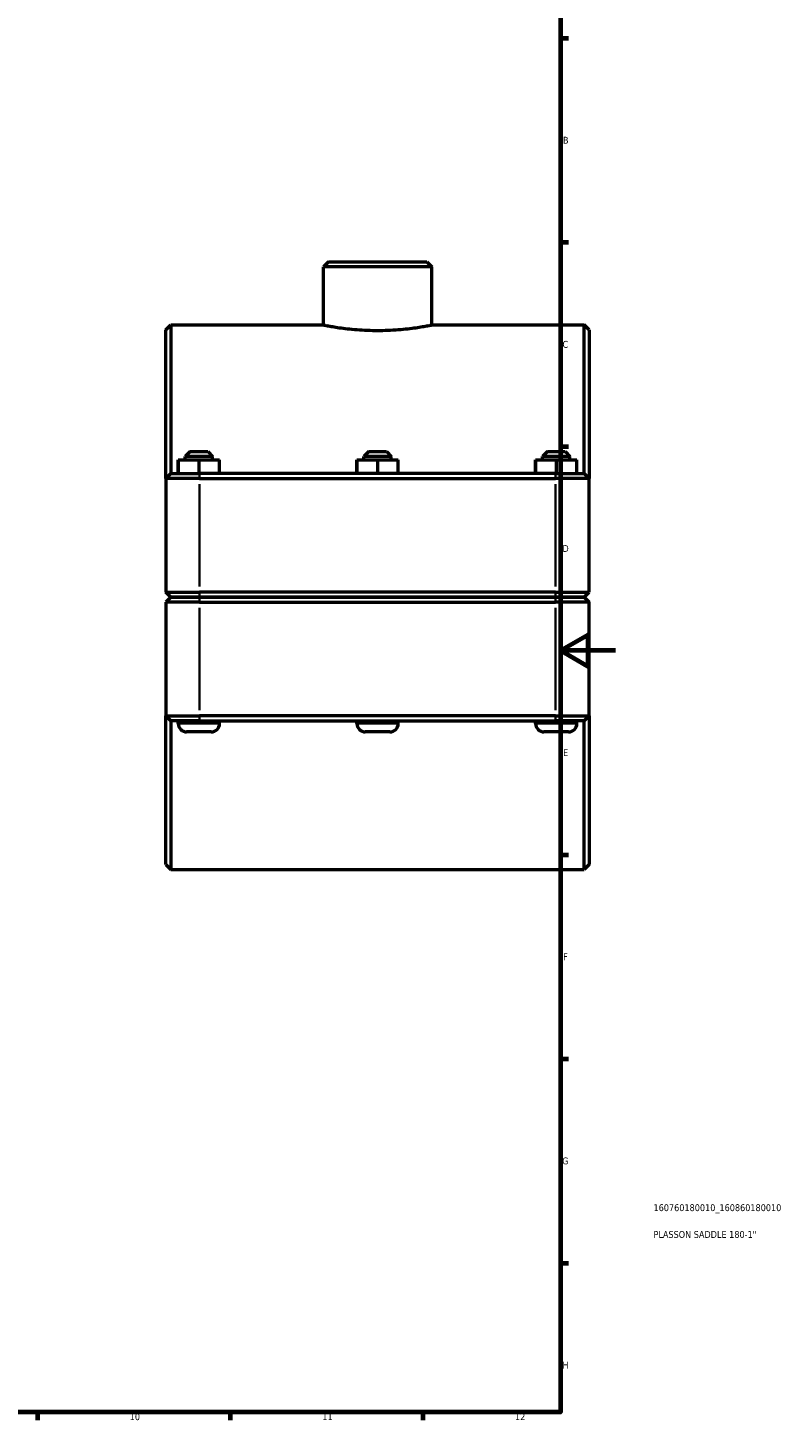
# Model space of a CAD drawing. Header units: millimetres. Extents: x 0 to 1134, y -44 to 1091.
# Tile 4 of 8: x 627 to 902, y 17 to 523. Entities that reach past the tile are written whole.
import ezdxf

# ---------------------------------------------------------------- set-up
doc = ezdxf.new("R2010")
doc.units = ezdxf.units.MM
for name, color, linetype, lineweight in [('Border (ISO)', 7, 'Continuous', 70), ('Title (ISO)', 7, 'Continuous', 50), ('Visible (ISO)', 7, 'Continuous', 50), ('Visible Narrow (ISO)', 7, 'Continuous', 35)]:
    doc.layers.add(name, color=color, linetype=linetype, lineweight=lineweight)
doc.styles.add('Note Text (ISO)', font='tahoma.ttf')

# ---------------------------------------------------------------- blocks, each defined once
blk = doc.blocks.new('Borders Default Border')
at = {"layer": 'Border (ISO)'}
for p, q in [((821, 519.75), (823.9, 519.75)), ((821, 445.5), (823.9, 445.5)), ((821, 371.25), (823.9, 371.25)), ((821, 222.75), (823.9, 222.75)), ((821, 148.5), (823.9, 148.5)), ((821, 74.25), (823.9, 74.25)), ((630.75, 20), (630.75, 17.1)), ((700.83, 20), (700.83, 17.1)), ((770.92, 20), (770.92, 17.1))]:
    blk.add_line(p, q, dxfattribs=at)
at = {"layer": 'Border (ISO)', "flags": 128}
for points in [[(20, 20), (20, 574), (821, 574), (821, 20), (20, 20)], [(841, 297), (821, 297), (831, 302.77), (831, 291.23), (821, 297)]]:
    blk.add_lwpolyline(points, dxfattribs=at)
at = {"layer": 'Border (ISO)', "color": 232, "true_color": 0xca0064, "char_height": 2.5, "attachment_point": 7, "style": 'Note Text (ISO)'}
for s, insert in [('B', (821.89, 481.37)), ('C', (821.73, 407.08)), ('D', (821.73, 332.88)), ('E', (821.94, 258.63)), ('F', (822, 184.38)), ('G', (821.61, 110.08)), ('H', (821.74, 35.88)), ('10', (664.29, 17.05)), ('11', (734.37, 17.1)), ('12', (804.46, 17.1))]:
    blk.add_mtext(s, dxfattribs=dict(at, insert=insert))
blk = doc.blocks.new('Title Blocks ISO')
at = {"layer": 'Title (ISO)', "color": 232, "true_color": 0xca0064, "style": 'Note Text (ISO)'}
for tag, p in [('PART_NUMBER_001', (33.84, 73.13)), ('DESCRIPTION_001', (33.84, 63.39))]:
    blk.add_attdef(tag, p, '', height=2.5, dxfattribs=at)

msp = doc.modelspace()

# ---------------------------------------------------------------- linework, layer by layer
at = {"layer": 'Visible (ISO)'}
for p, q in [((736.5746, 438.4274), (734.7746, 436.6274)), ((734.7746, 415.4274), (734.7746, 436.6274)), ((774.1529, 436.6274), (734.7746, 436.6274)), ((736.5746, 438.4274), (772.3529, 438.4274)), ((772.3529, 438.4274), (774.1529, 436.6274)), ((774.1529, 415.4274), (774.1529, 436.6274)), ((677.4637, 413.6274), (679.2637, 415.4274)), ((679.2637, 415.4274), (679.2637, 361.4274)), ((679.2637, 415.4274), (734.7746, 415.4274)), ((774.1529, 415.4274), (829.6637, 415.4274)), ((829.6637, 361.4274), (829.6637, 415.4274)), ((831.4637, 413.6274), (829.6637, 415.4274)), ((677.4637, 359.6274), (677.4637, 413.6274)), ((831.4637, 413.6274), (831.4637, 359.6274)), ((681.9407, 366.4274), (681.9871, 366.4274)), ((681.9407, 361.4274), (681.9407, 366.4274)), ((681.9871, 366.4274), (689.5101, 366.4274)), ((681.9871, 361.4274), (681.9871, 366.4274)), ((686.2637, 369.4274), (684.4637, 367.6274)), ((694.4637, 367.6274), (684.4637, 367.6274)), ((684.4637, 366.4274), (684.4637, 367.6274)), ((686.2637, 369.4274), (692.6637, 369.4274)), ((689.5101, 366.4274), (696.9868, 366.4274)), ((689.5101, 361.4274), (689.5101, 366.4274)), ((692.6637, 369.4274), (694.4637, 367.6274)), ((694.4637, 366.4274), (694.4637, 367.6274)), ((696.9868, 361.4274), (696.9868, 366.4274)), ((746.9407, 366.4274), (746.9871, 366.4274)), ((746.9407, 361.4274), (746.9407, 366.4274)), ((746.9871, 366.4274), (754.5101, 366.4274)), ((746.9871, 361.4274), (746.9871, 366.4274)), ((751.2637, 369.4274), (749.4637, 367.6274)), ((759.4637, 367.6274), (749.4637, 367.6274)), ((749.4637, 366.4274), (749.4637, 367.6274)), ((751.2637, 369.4274), (757.6637, 369.4274)), ((754.5101, 366.4274), (761.9868, 366.4274)), ((754.5101, 361.4274), (754.5101, 366.4274)), ((757.6637, 369.4274), (759.4637, 367.6274)), ((759.4637, 366.4274), (759.4637, 367.6274)), ((761.9868, 361.4274), (761.9868, 366.4274)), ((811.9407, 366.4274), (811.9871, 366.4274)), ((811.9407, 361.4274), (811.9407, 366.4274)), ((811.9871, 366.4274), (819.5101, 366.4274)), ((811.9871, 361.4274), (811.9871, 366.4274)), ((816.2637, 369.4274), (814.4637, 367.6274)), ((824.4637, 367.6274), (814.4637, 367.6274)), ((814.4637, 366.4274), (814.4637, 367.6274)), ((816.2637, 369.4274), (822.6637, 369.4274)), ((819.5101, 366.4274), (826.9868, 366.4274)), ((819.5101, 361.4274), (819.5101, 366.4274)), ((822.6637, 369.4274), (824.4637, 367.6274)), ((824.4637, 366.4274), (824.4637, 367.6274)), ((826.9868, 361.4274), (826.9868, 366.4274)), ((679.2637, 361.4274), (677.4637, 359.6274)), ((689.7137, 359.6274), (677.4637, 359.6274)), ((677.4637, 359.6274), (677.4637, 318.2774)), ((679.2637, 361.4274), (689.7137, 361.4274)), ((819.2137, 361.4274), (689.7137, 361.4274)), ((689.7137, 359.6274), (819.2137, 359.6274)), ((819.2137, 361.4274), (829.6637, 361.4274)), ((831.4637, 359.6274), (819.2137, 359.6274)), ((829.6637, 361.4274), (831.4637, 359.6274)), ((831.4637, 318.2774), (831.4637, 359.6274)), ((679.2637, 316.4774), (677.4637, 318.2774)), ((677.4637, 318.2774), (689.7137, 318.2774)), ((679.2637, 316.3774), (677.4637, 314.5774)), ((689.7137, 314.5774), (677.4637, 314.5774)), ((677.4637, 314.5774), (677.4637, 273.2274)), ((689.7137, 316.4774), (679.2637, 316.4774)), ((679.2637, 316.3774), (689.7137, 316.3774)), ((681.9637, 316.3774), (681.9637, 316.4774)), ((819.2137, 318.2774), (689.7137, 318.2774)), ((689.7137, 316.4774), (819.2137, 316.4774)), ((819.2137, 316.3774), (689.7137, 316.3774)), ((689.7137, 314.5774), (819.2137, 314.5774)), ((696.9637, 316.3774), (696.9637, 316.4774)), ((746.9637, 316.3774), (746.9637, 316.4774)), ((761.9637, 316.3774), (761.9637, 316.4774)), ((811.9637, 316.3774), (811.9637, 316.4774)), ((819.2137, 318.2774), (831.4637, 318.2774)), ((829.6637, 316.4774), (819.2137, 316.4774)), ((819.2137, 316.3774), (829.6637, 316.3774)), ((831.4637, 314.5774), (819.2137, 314.5774)), ((826.9637, 316.3774), (826.9637, 316.4774)), ((829.6637, 316.4774), (831.4637, 318.2774)), ((829.6637, 316.3774), (831.4637, 314.5774)), ((831.4637, 273.2274), (831.4637, 314.5774)), ((677.4637, 219.2274), (677.4637, 273.2274)), ((677.4637, 273.2274), (689.7137, 273.2274)), ((679.2637, 271.4274), (677.4637, 273.2274)), ((679.2637, 271.4274), (679.2637, 217.4274)), ((689.7137, 271.4274), (679.2637, 271.4274)), ((681.9637, 270.4274), (681.9637, 271.4274)), ((819.2137, 273.2274), (689.7137, 273.2274)), ((689.7137, 271.4274), (819.2137, 271.4274)), ((696.9637, 270.4274), (696.9637, 271.4274)), ((746.9637, 270.4274), (746.9637, 271.4274)), ((761.9637, 270.4274), (761.9637, 271.4274)), ((811.9637, 270.4274), (811.9637, 271.4274)), ((819.2137, 273.2274), (831.4637, 273.2274)), ((829.6637, 271.4274), (819.2137, 271.4274)), ((826.9637, 270.4274), (826.9637, 271.4274)), ((829.6637, 271.4274), (831.4637, 273.2274)), ((829.6637, 217.4274), (829.6637, 271.4274)), ((831.4637, 273.2274), (831.4637, 219.2274)), ((693.9637, 267.4274), (684.9637, 267.4274)), ((758.9637, 267.4274), (749.9637, 267.4274)), ((823.9637, 267.4274), (814.9637, 267.4274)), ((677.4637, 219.2274), (679.2637, 217.4274)), ((831.4637, 219.2274), (829.6637, 217.4274)), ((679.2637, 217.4274), (829.6637, 217.4274))]:
    msp.add_line(p, q, dxfattribs=at)
for centre, start, end in [((684.9637, 270.4274), 180, 270), ((693.9637, 270.4274), 270, 0), ((749.9637, 270.4274), 180, 270), ((758.9637, 270.4274), 270, 0), ((814.9637, 270.4274), 180, 270), ((823.9637, 270.4274), 270, 0)]:
    msp.add_arc(centre, 3, start, end, dxfattribs=at)
for points, knots in [([(734.7746, 415.4274), (734.7746, 415.4274), (734.8936, 415.4035), (735.3935, 415.3058), (735.7743, 415.2322), (736.78, 415.0469), (737.4057, 414.9353), (738.8503, 414.6954), (739.6692, 414.5674), (741.4136, 414.3196), (742.3992, 414.1911), (744.5462, 413.9495), (745.7076, 413.8365), (748.1321, 413.6486), (749.3971, 413.5736), (751.9431, 413.4741), (753.224, 413.4497), (754.4637, 413.4497)], [8.92561552, 8.92561552, 8.92561552, 8.92561552, 9.29750598, 9.29750598, 9.66939644, 9.66939644, 10.0412869, 10.0412869, 10.41317737, 10.41317737, 10.7850882, 10.7850882, 11.15699903, 11.15699903, 11.52890986, 11.52890986, 11.90082069, 11.90082069, 11.90082069, 11.90082069]), ([(754.4637, 413.4497), (755.7034, 413.4497), (756.9844, 413.4741), (759.5304, 413.5736), (760.7954, 413.6486), (763.2199, 413.8365), (764.3813, 413.9495), (766.5283, 414.1911), (767.5139, 414.3196), (769.2582, 414.5674), (770.0772, 414.6954), (771.5218, 414.9353), (772.1475, 415.0469), (773.1532, 415.2322), (773.534, 415.3058), (774.0339, 415.4035), (774.1529, 415.4274), (774.1529, 415.4274)], [0, 0, 0, 0, 0.37191083, 0.37191083, 0.74382166, 0.74382166, 1.11573249, 1.11573249, 1.48764332, 1.48764332, 1.85953379, 1.85953379, 2.23142425, 2.23142425, 2.60331471, 2.60331471, 2.97520517, 2.97520517, 2.97520517, 2.97520517])]:
    msp.add_open_spline(points, degree=3, knots=knots, dxfattribs=at)
at = {"layer": 'Visible Narrow (ISO)'}
for p, q in [((689.7137, 361.3374), (689.7137, 359.7174)), ((819.2137, 361.3374), (819.2137, 359.7174)), ((689.7137, 320.3449), (689.7137, 357.5599)), ((819.2137, 357.5599), (819.2137, 320.3449)), ((689.7137, 316.5674), (689.7137, 318.1874)), ((689.7137, 316.2874), (689.7137, 314.6674)), ((819.2137, 316.5674), (819.2137, 318.1874)), ((819.2137, 316.2874), (819.2137, 314.6674)), ((689.7137, 275.2949), (689.7137, 312.5099)), ((819.2137, 312.5099), (819.2137, 275.2949)), ((682.0561, 270.4274), (696.8714, 270.4274)), ((689.7137, 271.5174), (689.7137, 273.1374)), ((747.0561, 270.4274), (761.8714, 270.4274)), ((812.0561, 270.4274), (826.8714, 270.4274)), ((819.2137, 271.5174), (819.2137, 273.1374))]:
    msp.add_line(p, q, dxfattribs=at)

# ---------------------------------------------------------------- block references
msp.add_blockref('Borders Default Border', (0, 0))
msp.add_blockref('Title Blocks ISO', (821, 20)).add_auto_attribs({'PART_NUMBER_001': '160760180010_160860180010', 'DESCRIPTION_001': 'PLASSON SADDLE 180-1"'})

doc.saveas('drawing.dxf')
